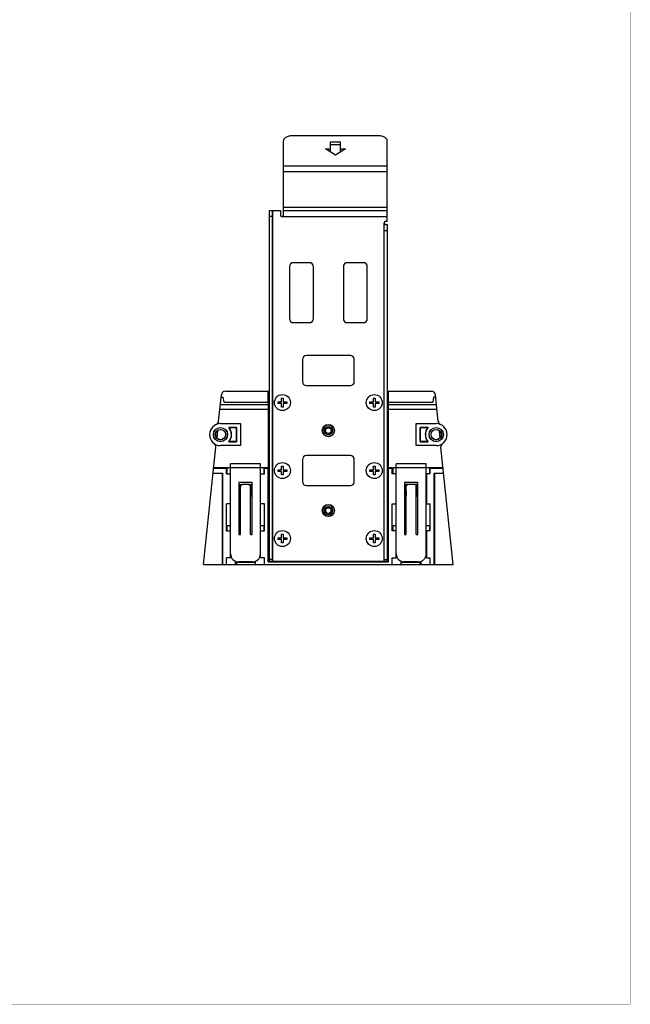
# Model space of a CAD drawing. Header units: millimetres. Extents: x 0 to 1189, y 0 to 841.
# Tile 8 of 8: x 883 to 1189, y 0 to 492. Entities that reach past the tile are written whole.
import ezdxf

# ---------------------------------------------------------------- set-up
doc = ezdxf.new("R2010")
doc.units = ezdxf.units.MM
doc.header["$LTSCALE"] = 65.395
doc.layers.get('0').update_dxf_attribs({"linetype": 'CONTINUOUS'})
for name, color, linetype in [('CRADLE_CASE_RH-SHAPE', 7, 'CONTINUOUS'), ('DIN_RAIL_LOCK-SHAPE', 7, 'CONTINUOUS'), ('FIX_GUIDE-SHAPE', 7, 'CONTINUOUS'), ('ISO7045-M4X12-4_8-SHAPE', 7, 'CONTINUOUS')]:
    doc.layers.add(name, color=color, linetype=linetype)

msp = doc.modelspace()

# ---------------------------------------------------------------- linework, layer by layer
at = {"color": 7, "linetype": 'Continuous', "const_width": 0.2}
for points in [[(1189, 0), (1189, 841)], [(0, 0), (1189, 0)]]:
    msp.add_lwpolyline(points, dxfattribs=at)
at = {"layer": 'CRADLE_CASE_RH-SHAPE', "color": 7, "linetype": 'Continuous'}
for p, q in [((986.328, 306.647), (1008.409, 306.647)), ((1007.735, 301.147), (1007.735, 306.647)), ((1007.909, 221.397), (1007.909, 306.647)), ((1067.409, 306.647), (1089.491, 306.647)), ((1067.909, 306.647), (1067.909, 221.397)), ((1068.084, 301.147), (1068.084, 306.647)), ((982.944, 291.582), (984.339, 304.856)), ((984.212, 303.647), (985.217, 303.647)), ((985.658, 301.147), (985.217, 303.647)), ((985.658, 301.147), (1007.771, 301.147)), ((1007.771, 301.147), (1007.778, 303.647)), ((1007.778, 303.647), (1007.801, 303.647)), ((1007.801, 303.647), (1007.801, 299.764)), ((1068.04, 303.647), (1068.018, 303.647)), ((1068.018, 299.764), (1068.018, 303.647)), ((1068.048, 301.147), (1068.04, 303.647)), ((1068.048, 301.147), (1090.161, 301.147)), ((1090.601, 303.647), (1090.161, 301.147)), ((1091.607, 303.647), (1090.601, 303.647)), ((1092.875, 291.582), (1091.48, 304.856)), ((983.583, 297.664), (1007.801, 297.664)), ((1007.801, 299.764), (983.804, 299.764)), ((1007.801, 297.664), (1007.801, 268.214)), ((1092.015, 299.764), (1068.018, 299.764)), ((1068.018, 297.664), (1092.236, 297.664)), ((1068.018, 268.214), (1068.018, 297.664)), ((982.461, 286.993), (982.057, 283.15)), ((983.909, 290.397), (993.909, 290.397)), ((991.976, 288.464), (988.009, 288.464)), ((988.152, 288.397), (991.909, 288.397)), ((991.909, 288.397), (991.976, 288.464)), ((991.909, 288.397), (991.909, 281.397)), ((991.976, 281.331), (991.976, 288.464)), ((993.909, 290.397), (993.909, 279.397)), ((1081.909, 290.397), (1091.909, 290.397)), ((1081.909, 279.397), (1081.909, 290.397)), ((1087.81, 288.464), (1083.843, 288.464)), ((1083.909, 288.397), (1083.843, 288.464)), ((1083.843, 288.464), (1083.843, 281.331)), ((1083.909, 288.397), (1087.667, 288.397)), ((1083.909, 281.397), (1083.909, 288.397)), ((1093.357, 286.993), (1093.761, 283.15)), ((988.009, 281.331), (991.976, 281.331)), ((991.909, 281.397), (988.152, 281.397)), ((991.909, 281.397), (991.976, 281.331)), ((1083.909, 281.397), (1083.843, 281.331)), ((1083.843, 281.331), (1087.81, 281.331)), ((1087.667, 281.397), (1083.909, 281.397)), ((975.409, 219.897), (981.575, 278.56)), ((993.909, 279.397), (983.909, 279.397)), ((1091.909, 279.397), (1081.909, 279.397)), ((1100.409, 219.897), (1094.244, 278.56)), ((980.481, 268.147), (986.909, 268.147)), ((986.909, 268.214), (980.488, 268.214)), ((986.909, 265.214), (986.909, 268.214)), ((1007.801, 268.214), (1005.909, 268.214)), ((1005.909, 265.214), (1005.909, 268.214)), ((1005.909, 268.147), (1007.735, 268.147)), ((1007.735, 268.147), (1007.801, 268.214)), ((1007.735, 221.223), (1007.735, 268.147)), ((1069.909, 268.214), (1068.018, 268.214)), ((1068.084, 268.147), (1068.018, 268.214)), ((1068.084, 268.147), (1069.909, 268.147)), ((1068.084, 221.223), (1068.084, 268.147)), ((1069.909, 265.214), (1069.909, 268.214)), ((1095.331, 268.214), (1088.909, 268.214)), ((1088.909, 265.214), (1088.909, 268.214)), ((1088.909, 268.147), (1095.338, 268.147)), ((980.211, 265.581), (984.843, 265.581)), ((980.218, 265.647), (984.909, 265.647)), ((984.909, 265.647), (984.843, 265.581)), ((984.843, 219.897), (984.843, 265.581)), ((984.909, 265.647), (984.909, 219.897)), ((986.909, 265.214), (988.809, 265.214)), ((988.809, 265.214), (988.809, 250.214)), ((1004.009, 265.214), (1005.909, 265.214)), ((1004.009, 250.214), (1004.009, 265.214)), ((1071.809, 265.214), (1069.909, 265.214)), ((1071.809, 250.214), (1071.809, 265.214)), ((1088.909, 265.214), (1087.009, 265.214)), ((1087.009, 265.214), (1087.009, 250.214)), ((1090.909, 265.647), (1095.601, 265.647)), ((1090.909, 265.647), (1090.976, 265.581)), ((1090.909, 219.897), (1090.909, 265.647)), ((1090.976, 265.581), (1095.608, 265.581)), ((1090.976, 265.581), (1090.976, 219.897)), ((993.409, 259.947), (993.459, 259.897)), ((993.409, 259.947), (994.909, 259.947)), ((993.409, 254.147), (993.409, 259.947)), ((993.458, 254.196), (993.459, 259.897)), ((993.459, 259.897), (994.604, 259.897)), ((997.909, 259.947), (999.409, 259.947)), ((998.214, 259.897), (999.36, 259.897)), ((999.047, 259.897), (999.022, 254.196)), ((999.044, 259.215), (999.334, 259.215)), ((999.044, 259.215), (999.334, 259.215)), ((999.36, 259.845), (999.047, 259.845)), ((999.356, 254.196), (999.332, 259.558)), ((999.409, 259.947), (999.36, 259.897)), ((999.36, 259.897), (999.36, 254.196)), ((999.409, 259.947), (999.409, 254.147)), ((1077.909, 259.947), (1076.409, 259.947)), ((1076.409, 259.947), (1076.459, 259.897)), ((1076.409, 259.947), (1076.409, 254.147)), ((1076.459, 259.897), (1076.458, 254.196)), ((1077.604, 259.897), (1076.459, 259.897)), ((1076.772, 259.845), (1076.459, 259.845)), ((1076.459, 259.215), (1076.774, 259.215)), ((1076.459, 259.215), (1076.774, 259.215)), ((1076.771, 259.897), (1076.796, 254.196)), ((1082.409, 259.947), (1080.909, 259.947)), ((1082.36, 259.897), (1081.214, 259.897)), ((1082.409, 259.947), (1082.36, 259.897)), ((1082.36, 254.196), (1082.36, 259.897)), ((1082.409, 254.147), (1082.409, 259.947)), ((993.409, 254.147), (993.458, 254.196)), ((993.909, 254.147), (993.409, 254.147)), ((993.909, 254.196), (993.458, 254.196)), ((999.36, 254.196), (998.909, 254.196)), ((999.409, 254.147), (998.909, 254.147)), ((999.409, 254.147), (999.36, 254.196)), ((1076.409, 254.147), (1076.458, 254.196)), ((1076.409, 254.147), (1076.909, 254.147)), ((1076.458, 254.196), (1076.909, 254.196)), ((1081.909, 254.196), (1082.36, 254.196)), ((1081.909, 254.147), (1082.409, 254.147)), ((1082.409, 254.147), (1082.36, 254.196)), ((988.809, 250.214), (986.909, 250.214)), ((986.909, 236.714), (986.909, 250.214)), ((1005.909, 250.214), (1004.009, 250.214)), ((1005.909, 236.714), (1005.909, 250.214)), ((1069.909, 250.214), (1071.809, 250.214)), ((1069.909, 236.714), (1069.909, 250.214)), ((1087.009, 250.214), (1088.909, 250.214)), ((1088.909, 236.714), (1088.909, 250.214)), ((986.909, 236.714), (988.809, 236.714)), ((988.809, 236.714), (988.809, 223.214)), ((1004.009, 236.714), (1005.909, 236.714)), ((1004.009, 223.214), (1004.009, 236.714)), ((1071.809, 236.714), (1069.909, 236.714)), ((1071.809, 223.214), (1071.809, 236.714)), ((1088.909, 236.714), (1087.009, 236.714)), ((1087.009, 236.714), (1087.009, 223.214)), ((988.809, 223.214), (986.909, 223.214)), ((986.909, 219.897), (986.909, 223.214)), ((1005.909, 223.214), (1004.009, 223.214)), ((1005.909, 219.897), (1005.909, 223.214)), ((1069.909, 223.214), (1071.809, 223.214)), ((1069.909, 219.897), (1069.909, 223.214)), ((1087.009, 223.214), (1088.909, 223.214)), ((1088.909, 219.897), (1088.909, 223.214)), ((975.409, 219.897), (1100.409, 219.897)), ((991.409, 219.897), (991.409, 221.492)), ((1001.409, 220.897), (991.409, 220.897)), ((992.409, 219.897), (991.409, 220.88)), ((1001.409, 219.897), (1001.409, 221.492)), ((1007.909, 221.397), (1007.735, 221.223)), ((1007.735, 221.223), (1068.084, 221.223)), ((1067.909, 221.397), (1007.909, 221.397)), ((1067.909, 221.397), (1068.084, 221.223)), ((1074.409, 219.897), (1074.409, 221.492)), ((1084.409, 220.897), (1074.409, 220.897)), ((1083.409, 219.897), (1084.409, 220.88)), ((1084.409, 219.897), (1084.409, 221.492))]:
    msp.add_line(p, q, dxfattribs=at)
for centre, radius in [((983.909, 284.897), 3.566), ((983.909, 284.897), 3.5), ((983.909, 284.897), 2.6), ((1037.909, 286.897), 2.9), ((1037.909, 286.897), 2.881), ((1037.909, 286.897), 2.074), ((1037.909, 286.897), 1.426), ((1037.909, 286.897), 1.4), ((1091.909, 284.897), 3.566), ((1091.909, 284.897), 3.5), ((1091.909, 284.897), 2.6), ((1037.909, 246.897), 2.9), ((1037.909, 246.897), 2.881), ((1037.909, 246.897), 2.074), ((1037.909, 246.897), 1.426), ((1037.909, 246.897), 1.4)]:
    msp.add_circle(centre, radius, dxfattribs=at)
for centre, radius, start, end in [((986.328, 304.647), 2, 90, 174), ((1089.491, 304.647), 2, 6, 90), ((1111.124, 298.714), 103.329, 179.41776, 180.58224), ((964.694, 298.714), 103.329, 359.41776, 0.58224), ((980.955, 291.791), 2, 293.20121, 354), ((1094.864, 291.791), 2, 186, 246.79879), ((983.909, 284.897), 5.5, 90, 270), ((983.013, 277.497), 12.05, 64.75946, 65.50948), ((983.909, 284.897), 5.434, 318.97875, 41.02125), ((983.909, 284.897), 5.5, 320.4788, 39.5212), ((1091.909, 284.897), 5.5, 140.4788, 219.5212), ((1091.909, 284.897), 5.434, 138.97875, 221.02125), ((1092.805, 277.497), 12.05, 114.49052, 115.24054), ((1091.909, 284.897), 5.5, 270, 90), ((983.013, 292.297), 12.05, 294.49052, 295.24054), ((1092.805, 292.297), 12.05, 244.75946, 245.50948), ((979.586, 278.769), 2, 354, 54.79879), ((1096.233, 278.769), 2, 125.20121, 186)]:
    msp.add_arc(centre, radius, start, end, dxfattribs=at)
for centre in [(983.909, 284.897), (1091.91, 284.897)]:
    msp.add_ellipse(centre, major_axis=(2.548, 0), ratio=1, dxfattribs=at)
msp.add_ellipse((1002.909, 259.558), major_axis=(3.577, 0), ratio=0.0261859, start_param=3.0247382, end_param=3.1417069, dxfattribs=at)
for points, knots in [([(982.079, 283.125), (982.148, 284.051), (982.297, 285.371), (982.512, 286.68), (982.585, 287.072)], [0, 0, 0, 0, 0.7000214, 1, 1, 1, 1]), ([(1093.194, 287.095), (1093.276, 286.707), (1093.518, 285.39), (1093.672, 284.057), (1093.732, 283.118)], [0, 0, 0, 0, 0.2966917, 1, 1, 1, 1])]:
    msp.add_open_spline(points, degree=3, knots=knots, dxfattribs=at)
at = {"layer": 'DIN_RAIL_LOCK-SHAPE', "color": 7, "linetype": 'Continuous'}
for p, q in [((988.909, 268.208), (987.109, 268.208)), ((987.109, 268.208), (987.109, 265.214)), ((1003.909, 270.197), (988.909, 270.197)), ((988.909, 225.197), (988.909, 270.197)), ((1003.909, 268.292), (988.909, 268.292)), ((1003.909, 225.197), (1003.909, 270.197)), ((1005.709, 268.208), (1003.909, 268.208)), ((1005.709, 265.214), (1005.709, 268.208)), ((1071.909, 268.208), (1070.109, 268.208)), ((1070.109, 268.208), (1070.109, 265.214)), ((1086.909, 270.197), (1071.909, 270.197)), ((1071.909, 268.292), (1071.909, 270.197)), ((1086.909, 268.292), (1071.909, 268.292)), ((1071.909, 225.197), (1071.909, 268.292)), ((1086.909, 268.292), (1086.909, 270.197)), ((1086.909, 225.197), (1086.909, 268.292)), ((1088.709, 268.208), (1086.909, 268.208)), ((1088.709, 265.214), (1088.709, 268.208)), ((988.809, 257.197), (988.909, 257.197)), ((999.709, 260.947), (993.109, 260.947)), ((993.109, 260.947), (993.109, 234.947)), ((993.909, 234.947), (993.909, 258.947)), ((997.909, 259.947), (994.909, 259.947)), ((998.909, 234.947), (998.909, 258.947)), ((999.709, 234.947), (999.709, 260.947)), ((1003.909, 257.197), (1004.009, 257.197)), ((1071.809, 257.197), (1071.909, 257.197)), ((1082.709, 260.947), (1076.109, 260.947)), ((1076.109, 260.947), (1076.109, 234.947)), ((1076.909, 234.947), (1076.909, 258.947)), ((1080.909, 259.947), (1077.909, 259.947)), ((1081.909, 234.947), (1081.909, 258.947)), ((1082.709, 234.947), (1082.709, 260.947)), ((1086.909, 257.197), (1087.009, 257.197)), ((988.909, 239.197), (987.109, 239.197)), ((987.109, 239.197), (987.109, 236.714)), ((1005.709, 239.197), (1003.909, 239.197)), ((1005.709, 236.714), (1005.709, 239.197)), ((1071.909, 239.197), (1070.109, 239.197)), ((1070.109, 239.197), (1070.109, 236.714)), ((1088.709, 239.197), (1086.909, 239.197)), ((1088.709, 236.714), (1088.709, 239.197)), ((993.109, 234.947), (993.909, 234.947)), ((998.909, 234.947), (999.709, 234.947)), ((1076.109, 234.947), (1076.909, 234.947)), ((1081.909, 234.947), (1082.709, 234.947)), ((988.809, 229.197), (988.909, 229.197)), ((1003.909, 229.197), (1004.009, 229.197)), ((1071.809, 229.197), (1071.909, 229.197)), ((1086.909, 229.197), (1087.009, 229.197)), ((999.909, 221.197), (992.909, 221.197)), ((1082.909, 221.197), (1075.909, 221.197))]:
    msp.add_line(p, q, dxfattribs=at)
for centre, radius, start, end in [((994.909, 258.947), 1, 90, 180), ((997.909, 258.947), 1, 0, 90), ((1077.909, 258.947), 1, 90, 180), ((1080.909, 258.947), 1, 0, 90), ((992.909, 225.197), 4, 180, 270), ((999.909, 225.197), 4, 270, 0), ((1075.909, 225.197), 4, 180, 270), ((1082.909, 225.197), 4, 270, 0)]:
    msp.add_arc(centre, radius, start, end, dxfattribs=at)
at = {"layer": 'FIX_GUIDE-SHAPE', "color": 7, "linetype": 'Continuous'}
for p, q in [((1062.409, 434.398), (1020.409, 434.398)), ((1015.409, 395.097), (1015.409, 431.898)), ((1038.909, 426.599), (1038.909, 431.398)), ((1038.909, 431.398), (1043.909, 431.398)), ((1038.909, 430.099), (1043.909, 430.099)), ((1043.909, 426.599), (1043.909, 431.398)), ((1067.409, 391.486), (1067.409, 431.898)), ((1041.409, 424.64), (1036.409, 427.898)), ((1036.409, 427.898), (1038.909, 427.898)), ((1038.403, 426.599), (1038.909, 426.599)), ((1046.409, 427.898), (1041.409, 424.64)), ((1043.909, 427.898), (1046.409, 427.898)), ((1043.909, 426.599), (1044.416, 426.599)), ((1015.409, 419.354), (1067.409, 419.354)), ((1015.409, 416.495), (1067.409, 416.495)), ((1008.409, 221.497), (1008.409, 396.986)), ((1008.409, 396.986), (1013.909, 396.986)), ((1009.909, 221.497), (1009.909, 396.986)), ((1010.009, 396.986), (1010.009, 221.497)), ((1013.909, 396.986), (1013.909, 394.736)), ((1015.409, 398.617), (1067.409, 398.617)), ((1015.409, 396.986), (1067.409, 396.986)), ((1009.909, 393.986), (1008.409, 393.986)), ((1014.659, 393.986), (1067.409, 393.986)), ((1065.809, 221.497), (1065.809, 390.736)), ((1065.909, 221.497), (1065.909, 389.986)), ((1065.909, 389.986), (1067.409, 389.986)), ((1067.409, 391.486), (1066.559, 391.486)), ((1067.409, 389.986), (1067.409, 221.497)), ((1065.909, 386.986), (1067.409, 386.986)), ((1028.409, 370.897), (1020.409, 370.897)), ((1055.409, 370.897), (1047.409, 370.897)), ((1018.409, 368.897), (1018.409, 342.897)), ((1030.409, 342.897), (1030.409, 368.897)), ((1045.409, 368.897), (1045.409, 342.897)), ((1057.409, 342.897), (1057.409, 368.897)), ((1020.409, 340.897), (1028.409, 340.897)), ((1047.409, 340.897), (1055.409, 340.897)), ((1024.909, 322.397), (1024.909, 311.397)), ((1048.909, 324.397), (1026.909, 324.397)), ((1050.909, 311.397), (1050.909, 322.397)), ((1026.909, 309.397), (1048.909, 309.397)), ((1024.909, 272.397), (1024.909, 261.397)), ((1048.909, 274.397), (1026.909, 274.397)), ((1050.909, 261.397), (1050.909, 272.397)), ((1026.909, 259.397), (1048.909, 259.397)), ((1009.909, 222.497), (1008.409, 222.497)), ((1065.909, 222.497), (1067.409, 222.497)), ((1008.409, 221.497), (1067.409, 221.497))]:
    msp.add_line(p, q, dxfattribs=at)
for centre in [(1037.909, 286.897), (1037.909, 246.897)]:
    msp.add_circle(centre, 3.05, dxfattribs=at)
for centre, radius, start, end in [((1014.659, 394.736), 0.75, 180, 270.00023), ((1066.559, 390.736), 0.75, 90, 180.00023), ((1020.409, 368.897), 2, 90, 180), ((1028.409, 368.897), 2, 0, 90), ((1047.409, 368.897), 2, 90, 180), ((1055.409, 368.897), 2, 0, 90), ((1020.409, 342.897), 2, 180, 270), ((1028.409, 342.897), 2, 270, 0), ((1047.409, 342.897), 2, 180, 270), ((1055.409, 342.897), 2, 270, 0), ((1026.909, 322.397), 2, 90, 180), ((1048.909, 322.397), 2, 0, 90), ((1026.909, 311.397), 2, 180, 270), ((1048.909, 311.397), 2, 270, 0), ((1026.909, 272.397), 2, 90, 180), ((1048.909, 272.397), 2, 0, 90), ((1026.909, 261.397), 2, 180, 270), ((1048.909, 261.397), 2, 270, 0)]:
    msp.add_arc(centre, radius, start, end, dxfattribs=at)
for points, knots in [([(1020.409, 434.398), (1019.768, 434.398), (1018.825, 434.311), (1017.65, 434.002), (1016.892, 433.698), (1016.264, 433.325), (1015.788, 432.894), (1015.482, 432.415), (1015.409, 432.064), (1015.409, 431.898)], [0, 0, 0, 0, 0.318189, 0.4662567, 0.6017811, 0.7222708, 0.826969, 0.9177386, 1, 1, 1, 1]), ([(1067.409, 431.898), (1067.409, 432.064), (1067.336, 432.415), (1067.031, 432.894), (1066.554, 433.325), (1065.926, 433.698), (1065.169, 434.002), (1063.994, 434.311), (1063.05, 434.398), (1062.409, 434.398)], [0, 0, 0, 0, 0.0822614, 0.173031, 0.2777292, 0.3982189, 0.5337433, 0.681811, 1, 1, 1, 1]), ([(1014.659, 393.986), (1014.721, 393.986), (1014.847, 394.011), (1015.01, 394.107), (1015.141, 394.242), (1015.276, 394.449), (1015.381, 394.737), (1015.409, 394.978), (1015.409, 395.097)], [0, 0, 0, 0, 0.1270809, 0.2542765, 0.3815063, 0.5083275, 0.7581375, 1, 1, 1, 1]), ([(1065.809, 390.736), (1065.809, 390.671), (1065.812, 390.574), (1065.82, 390.444), (1065.828, 390.347), (1065.839, 390.25), (1065.852, 390.17), (1065.865, 390.107), (1065.874, 390.068), (1065.883, 390.038), (1065.889, 390.016), (1065.896, 390.001), (1065.901, 389.986), (1065.906, 389.986)], [0, 0, 0, 0, 0.2560437, 0.3840728, 0.512091, 0.6400572, 0.7677804, 0.8313401, 0.8942823, 0.925194, 0.9551717, 0.9826992, 1, 1, 1, 1]), ([(1065.809, 390.736), (1065.809, 390.694), (1065.83, 390.61), (1065.903, 390.506), (1065.996, 390.421), (1066.132, 390.329), (1066.312, 390.239), (1066.59, 390.135), (1066.895, 390.053), (1067.128, 390.008), (1067.228, 389.996)], [0, 0, 0, 0, 0.0740601, 0.1482733, 0.2223848, 0.2960974, 0.4407067, 0.5789098, 0.822002, 1, 1, 1, 1])]:
    msp.add_open_spline(points, degree=3, knots=knots, dxfattribs=at)
at = {"layer": 'ISO7045-M4X12-4_8-SHAPE', "color": 7, "linetype": 'Continuous'}
for p, q in [((1012.709, 300.497), (1012.709, 301.297)), ((1012.709, 301.297), (1014.509, 301.297)), ((1014.509, 300.497), (1012.709, 300.497)), ((1014.509, 301.297), (1014.509, 303.097)), ((1014.509, 303.097), (1015.309, 303.097)), ((1014.509, 298.697), (1014.509, 300.497)), ((1015.309, 303.097), (1015.309, 301.297)), ((1015.309, 301.297), (1017.109, 301.297)), ((1015.309, 300.497), (1015.309, 298.697)), ((1017.109, 300.497), (1015.309, 300.497)), ((1017.109, 301.297), (1017.109, 300.497)), ((1058.709, 301.297), (1060.509, 301.297)), ((1058.709, 300.497), (1058.709, 301.297)), ((1060.509, 300.497), (1058.709, 300.497)), ((1060.509, 303.097), (1061.309, 303.097)), ((1060.509, 301.297), (1060.509, 303.097)), ((1060.509, 298.697), (1060.509, 300.497)), ((1061.309, 303.097), (1061.309, 301.297)), ((1061.309, 301.297), (1063.109, 301.297)), ((1063.109, 300.497), (1061.309, 300.497)), ((1061.309, 300.497), (1061.309, 298.697)), ((1063.109, 301.297), (1063.109, 300.497)), ((1015.309, 298.697), (1014.509, 298.697)), ((1061.309, 298.697), (1060.509, 298.697)), ((1012.709, 267.297), (1014.509, 267.297)), ((1012.709, 266.497), (1012.709, 267.297)), ((1014.509, 266.497), (1012.709, 266.497)), ((1014.509, 269.097), (1015.309, 269.097)), ((1014.509, 267.297), (1014.509, 269.097)), ((1014.509, 264.697), (1014.509, 266.497)), ((1015.309, 269.097), (1015.309, 267.297)), ((1015.309, 267.297), (1017.109, 267.297)), ((1017.109, 266.497), (1015.309, 266.497)), ((1015.309, 266.497), (1015.309, 264.697)), ((1017.109, 267.297), (1017.109, 266.497)), ((1058.709, 267.297), (1060.509, 267.297)), ((1058.709, 266.497), (1058.709, 267.297)), ((1060.509, 266.497), (1058.709, 266.497)), ((1060.509, 269.097), (1061.309, 269.097)), ((1060.509, 267.297), (1060.509, 269.097)), ((1060.509, 264.697), (1060.509, 266.497)), ((1061.309, 269.097), (1061.309, 267.297)), ((1061.309, 267.297), (1063.109, 267.297)), ((1063.109, 266.497), (1061.309, 266.497)), ((1061.309, 266.497), (1061.309, 264.697)), ((1063.109, 267.297), (1063.109, 266.497)), ((1015.309, 264.697), (1014.509, 264.697)), ((1061.309, 264.697), (1060.509, 264.697)), ((1012.709, 233.297), (1014.509, 233.297)), ((1012.709, 232.497), (1012.709, 233.297)), ((1014.509, 232.497), (1012.709, 232.497)), ((1014.509, 235.097), (1015.309, 235.097)), ((1014.509, 233.297), (1014.509, 235.097)), ((1014.509, 230.697), (1014.509, 232.497)), ((1015.309, 235.097), (1015.309, 233.297)), ((1015.309, 233.297), (1017.109, 233.297)), ((1017.109, 232.497), (1015.309, 232.497)), ((1015.309, 232.497), (1015.309, 230.697)), ((1017.109, 233.297), (1017.109, 232.497)), ((1058.709, 233.297), (1060.509, 233.297)), ((1058.709, 232.497), (1058.709, 233.297)), ((1060.509, 232.497), (1058.709, 232.497)), ((1060.509, 235.097), (1061.309, 235.097)), ((1060.509, 233.297), (1060.509, 235.097)), ((1060.509, 230.697), (1060.509, 232.497)), ((1061.309, 235.097), (1061.309, 233.297)), ((1061.309, 233.297), (1063.109, 233.297)), ((1063.109, 232.497), (1061.309, 232.497)), ((1061.309, 232.497), (1061.309, 230.697)), ((1063.109, 233.297), (1063.109, 232.497)), ((1015.309, 230.697), (1014.509, 230.697)), ((1061.309, 230.697), (1060.509, 230.697))]:
    msp.add_line(p, q, dxfattribs=at)
for centre in [(1014.909, 300.897), (1060.909, 300.897), (1014.909, 266.897), (1060.909, 266.897), (1014.909, 232.897), (1060.909, 232.897)]:
    msp.add_circle(centre, 4, dxfattribs=at)

doc.saveas('drawing.dxf')
